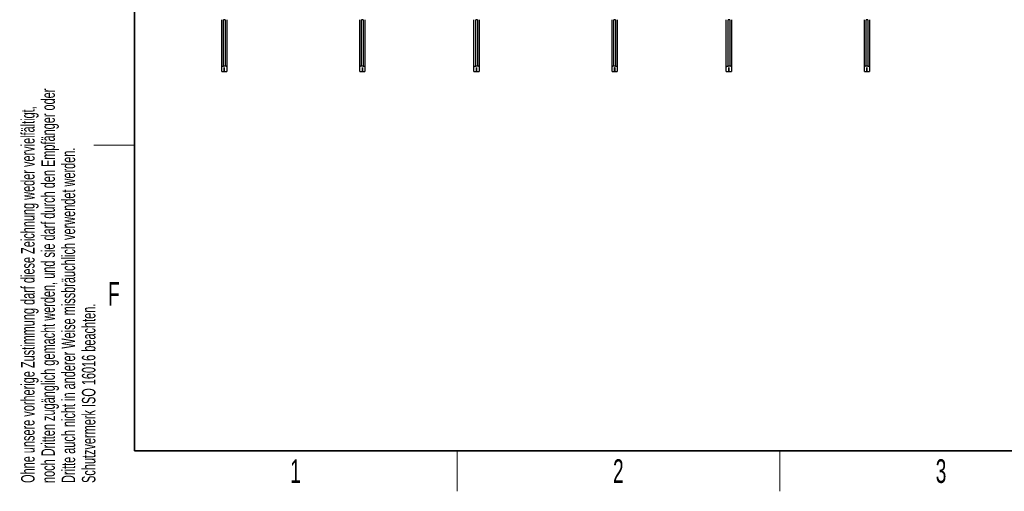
# Model space of a CAD drawing. Header units: millimetres. Extents: x 5 to 418, y 2 to 292.
# Tile 1 of 14: x 9 to 155, y 6 to 76. Entities that reach past the tile are written whole.
import ezdxf

# ---------------------------------------------------------------- set-up
doc = ezdxf.new("R2010")
doc.units = ezdxf.units.MM
doc.layers.add('SLD-0', color=7, linetype='Continuous')
doc.styles.add('SLDTEXTSTYLE0', font='TXT', dxfattribs={"width": 0.605})

msp = doc.modelspace()

# ---------------------------------------------------------------- linework, layer by layer
at = {"color": 7, "linetype": 'Continuous', "lineweight": 25}
for p, q in [((38.9105, 68.819), (38.9105, 75.8212)), ((39.4216, 75.8212), (39.166, 75.8212)), ((39.166, 68.9584), (39.166, 75.8212)), ((39.4216, 75.8212), (39.4216, 68.9584)), ((39.6771, 75.8212), (39.6771, 68.819)), ((59.3438, 68.819), (59.3438, 75.8212)), ((59.5994, 68.9584), (59.5994, 75.8212)), ((59.8549, 75.8212), (59.5994, 75.8212)), ((59.8549, 75.8212), (59.8549, 68.9584)), ((60.1105, 75.8212), (60.1105, 68.819)), ((76.2438, 68.819), (76.2438, 75.8212)), ((76.7549, 75.8212), (76.4994, 75.8212)), ((76.4994, 68.9584), (76.4994, 75.8212)), ((76.7549, 75.8212), (76.7549, 68.9584)), ((77.0105, 75.8212), (77.0105, 68.819)), ((96.6771, 68.819), (96.6771, 75.8212)), ((96.9327, 68.9584), (96.9327, 75.8212)), ((97.1883, 75.8212), (96.9327, 75.8212)), ((97.1883, 75.8212), (97.1883, 68.9584)), ((97.4438, 75.8212), (97.4438, 68.819)), ((113.5771, 68.819), (113.5771, 75.8212)), ((114.0883, 75.8212), (113.8327, 75.8212)), ((113.8327, 68.9584), (113.8327, 75.8212)), ((114.0883, 75.8212), (114.0883, 68.9584)), ((114.3438, 75.8212), (114.3438, 68.819)), ((134.0105, 68.819), (134.0105, 75.8212)), ((134.266, 68.9584), (134.266, 75.8212)), ((134.5216, 75.8212), (134.266, 75.8212)), ((134.5216, 75.8212), (134.5216, 68.9584)), ((134.7771, 75.8212), (134.7771, 68.819)), ((38.9105, 68.1546), (38.9105, 68.819)), ((39.4216, 68.9584), (39.166, 68.9584)), ((39.2921, 68.7552), (39.2955, 68.7552)), ((39.2921, 68.1546), (39.2921, 68.7552)), ((39.2955, 68.7552), (39.2955, 68.1546)), ((39.6771, 68.819), (39.6771, 68.1546)), ((59.3438, 68.1546), (59.3438, 68.819)), ((59.8549, 68.9584), (59.5994, 68.9584)), ((59.7255, 68.7552), (59.7288, 68.7552)), ((59.7255, 68.1546), (59.7255, 68.7552)), ((59.7288, 68.7552), (59.7288, 68.1546)), ((60.1105, 68.819), (60.1105, 68.1546)), ((76.2438, 68.1546), (76.2438, 68.819)), ((76.7549, 68.9584), (76.4994, 68.9584)), ((76.6255, 68.7552), (76.6288, 68.7552)), ((76.6255, 68.1546), (76.6255, 68.7552)), ((76.6288, 68.7552), (76.6288, 68.1546)), ((77.0105, 68.819), (77.0105, 68.1546)), ((96.6771, 68.1546), (96.6771, 68.819)), ((97.1883, 68.9584), (96.9327, 68.9584)), ((97.0588, 68.7552), (97.0621, 68.7552)), ((97.0588, 68.1546), (97.0588, 68.7552)), ((97.0621, 68.7552), (97.0621, 68.1546)), ((97.4438, 68.819), (97.4438, 68.1546)), ((113.5771, 68.1546), (113.5771, 68.819)), ((114.0883, 68.9584), (113.8327, 68.9584)), ((113.9588, 68.7552), (113.9621, 68.7552)), ((113.9588, 68.1546), (113.9588, 68.7552)), ((113.9621, 68.7552), (113.9621, 68.1546)), ((114.3438, 68.819), (114.3438, 68.1546)), ((134.0105, 68.1546), (134.0105, 68.819)), ((134.5216, 68.9584), (134.266, 68.9584)), ((134.3921, 68.7552), (134.3955, 68.7552)), ((134.3921, 68.1546), (134.3921, 68.7552)), ((134.3955, 68.7552), (134.3955, 68.1546)), ((134.7771, 68.819), (134.7771, 68.1546)), ((38.9105, 68.1546), (39.2921, 68.1546)), ((39.2955, 68.1546), (39.6771, 68.1546)), ((59.3438, 68.1546), (59.7255, 68.1546)), ((59.7288, 68.1546), (60.1105, 68.1546)), ((76.2438, 68.1546), (76.6255, 68.1546)), ((76.6288, 68.1546), (77.0105, 68.1546)), ((96.6771, 68.1546), (97.0588, 68.1546)), ((97.0621, 68.1546), (97.4438, 68.1546)), ((113.5771, 68.1546), (113.9588, 68.1546)), ((113.9621, 68.1546), (114.3438, 68.1546)), ((134.0105, 68.1546), (134.3921, 68.1546)), ((134.3955, 68.1546), (134.7771, 68.1546))]:
    msp.add_line(p, q, dxfattribs=at)
for points, knots in [([(38.9105, 68.819), (38.914, 68.8357), (38.9209, 68.8691), (38.9752, 68.9147), (39.0527, 68.9468), (39.1221, 68.9578), (39.1588, 68.9583), (39.166, 68.9584)], [0, 0, 0, 0, 0.2522024, 0.50481129, 0.74260605, 0.94891811, 1, 1, 1, 1]), ([(39.6771, 68.819), (39.6737, 68.8357), (39.6667, 68.8691), (39.6124, 68.9147), (39.5349, 68.9468), (39.4655, 68.9578), (39.4289, 68.9583), (39.4216, 68.9584)], [0, 0, 0, 0, 0.2522024, 0.50481129, 0.74260605, 0.94891811, 1, 1, 1, 1]), ([(59.5994, 68.9584), (59.5734, 68.9571), (59.5214, 68.9544), (59.4515, 68.9339), (59.394, 68.9036), (59.3523, 68.8637), (59.3467, 68.8343), (59.3438, 68.819)], [0, 0, 0, 0, 0.18153623, 0.36267974, 0.55396172, 0.76966394, 1, 1, 1, 1]), ([(59.8549, 68.9584), (59.8809, 68.9571), (59.9329, 68.9544), (60.0028, 68.9339), (60.0603, 68.9036), (60.102, 68.8637), (60.1076, 68.8343), (60.1105, 68.819)], [0, 0, 0, 0, 0.18153623, 0.36267974, 0.55396172, 0.76966394, 1, 1, 1, 1]), ([(76.2438, 68.819), (76.2473, 68.8357), (76.2543, 68.8691), (76.3085, 68.9147), (76.3861, 68.9468), (76.4555, 68.9578), (76.4921, 68.9583), (76.4994, 68.9584)], [0, 0, 0, 0, 0.2522024, 0.50481129, 0.74260605, 0.94891811, 1, 1, 1, 1]), ([(77.0105, 68.819), (77.007, 68.8357), (77, 68.8691), (76.9458, 68.9147), (76.8682, 68.9468), (76.7988, 68.9578), (76.7622, 68.9583), (76.7549, 68.9584)], [0, 0, 0, 0, 0.2522024, 0.50481129, 0.74260605, 0.94891811, 1, 1, 1, 1]), ([(96.9327, 68.9584), (96.9067, 68.9571), (96.8548, 68.9544), (96.7848, 68.9339), (96.7273, 68.9036), (96.6857, 68.8637), (96.68, 68.8343), (96.6771, 68.819)], [0, 0, 0, 0, 0.18153623, 0.36267974, 0.55396172, 0.76966394, 1, 1, 1, 1]), ([(97.1883, 68.9584), (97.2143, 68.9571), (97.2662, 68.9544), (97.3362, 68.9339), (97.3936, 68.9036), (97.4353, 68.8637), (97.4409, 68.8343), (97.4438, 68.819)], [0, 0, 0, 0, 0.18153623, 0.36267974, 0.55396172, 0.76966394, 1, 1, 1, 1]), ([(113.5771, 68.819), (113.5806, 68.8357), (113.5876, 68.8691), (113.6419, 68.9147), (113.7194, 68.9468), (113.7888, 68.9578), (113.8254, 68.9583), (113.8327, 68.9584)], [0, 0, 0, 0, 0.2522024, 0.50481129, 0.74260605, 0.94891811, 1, 1, 1, 1]), ([(114.3438, 68.819), (114.3403, 68.8357), (114.3333, 68.8691), (114.2791, 68.9147), (114.2016, 68.9468), (114.1322, 68.9578), (114.0955, 68.9583), (114.0883, 68.9584)], [0, 0, 0, 0, 0.2522024, 0.50481129, 0.74260605, 0.94891811, 1, 1, 1, 1]), ([(134.266, 68.9584), (134.24, 68.9571), (134.1881, 68.9544), (134.1181, 68.9339), (134.0607, 68.9036), (134.019, 68.8637), (134.0134, 68.8343), (134.0105, 68.819)], [0, 0, 0, 0, 0.18153623, 0.36267974, 0.55396172, 0.76966394, 1, 1, 1, 1]), ([(134.5216, 68.9584), (134.5476, 68.9571), (134.5995, 68.9544), (134.6695, 68.9339), (134.7269, 68.9036), (134.7686, 68.8637), (134.7743, 68.8343), (134.7771, 68.819)], [0, 0, 0, 0, 0.18153623, 0.36267974, 0.55396172, 0.76966394, 1, 1, 1, 1])]:
    msp.add_open_spline(points, degree=3, knots=knots, dxfattribs=at)
at = {"layer": 'SLD-0', "lineweight": 35}
for p, q in [((26, 282.5), (26, 12)), ((26, 12), (408, 12))]:
    msp.add_line(p, q, dxfattribs=at)
at = {"layer": 'SLD-0', "lineweight": 18}
for p, q in [((20, 57.25), (26, 57.25)), ((73.75, 6), (73.75, 12)), ((121.5, 6), (121.5, 12))]:
    msp.add_line(p, q, dxfattribs=at)

# ---------------------------------------------------------------- texts
at = {"layer": 'SLD-0', "char_height": 2, "attachment_point": 1, "rotation": 90, "style": 'SLDTEXTSTYLE0'}
for s, insert in [('noch Dritten zugänglich gemacht werden, und sie darf durch den Empfänger oder', (12.2299, 7.2381)), ('Ohne unsere vorherige Zustimmung darf diese Zeichnung weder vervielfältigt,', (9.2299, 7.2381)), ('Dritte auch nicht in anderer Weise missbräuchlich verwendet werden.', (15.2299, 7.2381)), ('Schutzvermerk ISO 16016 beachten.', (18.2299, 7.2381))]:
    msp.add_mtext(s, dxfattribs=dict(at, insert=insert))
at = {"layer": 'SLD-0', "char_height": 3.5, "attachment_point": 2, "style": 'SLDTEXTSTYLE0'}
for s, insert in [('F', (22.9536, 37.0011)), ('1', (49.8527, 10.743)), ('2', (97.6027, 10.743)), ('3', (145.3527, 10.743))]:
    msp.add_mtext(s, dxfattribs=dict(at, insert=insert))

doc.saveas('drawing.dxf')
